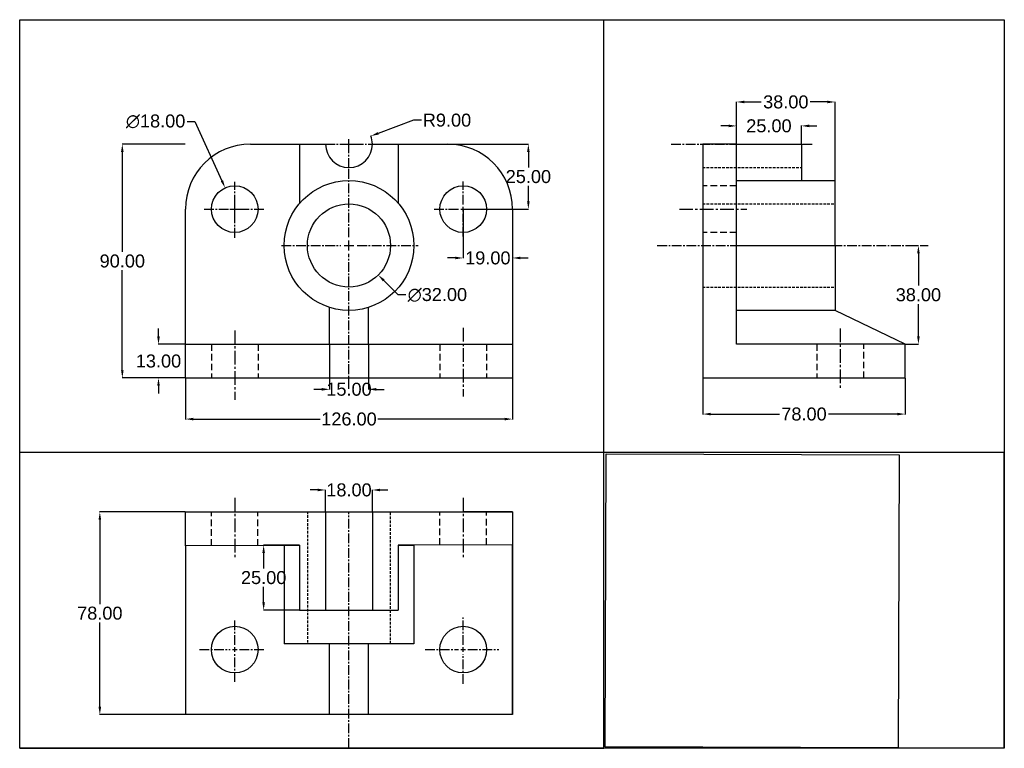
# Model space of a CAD drawing. Header units: inches. Extents: x 61 to 440, y 1 to 281.
import ezdxf

# ---------------------------------------------------------------- set-up
doc = ezdxf.new("R2010")
doc.units = ezdxf.units.IN
doc.header["$MEASUREMENT"] = 0
doc.linetypes.add('CENTER2', pattern=[1.125, 0.75, -0.125, 0.125, -0.125])
doc.linetypes.add('DASHED2', pattern=[0.375, 0.25, -0.125])
doc.styles.get("Standard").update_dxf_attribs({"font": 'arial.ttf'})
doc.dimstyles.new('000001CC1E3200C8', dxfattribs={"dimtxt": 5, "dimasz": 3, "dimexe": 0.1, "dimexo": 0.05, "dimgap": 1, "dimtad": 0, "dimtih": 1, "dimtoh": 1, "dimzin": 7, "dimdsep": 46, "dimtxsty": 'Standard', "dimcen": 1.9, "dimclrd": 2, "dimclre": 3, "dimclrt": 2, "dimadec": 0, "dimazin": 2, "dimtp": 0.1, "dimtm": 0.1, "dimtfac": 0.71, "dimtix": 1, "dimtofl": 0, "dimtmove": 1, "dimatfit": 2, "dimfxl": 1, "dimtolj": 1, "dimtzin": 7, "dimlwd": -1, "dimlwe": -1, "dimarcsym": 0})
picture_1 = doc.add_image_def('image1.jpg', size_in_pixel=(564, 564))

# ---------------------------------------------------------------- blocks, each defined once
blk = doc.blocks.new('*U1')
at = {"color": 0, "linetype": 'CENTER2', "ltscale": 5, "transparency": 16777216}
for p, q in [((0, 1.8), (0, 11.68)), ((-13.56, 0), (-1.8, 0)), ((1.8, 0), (11.62, 0)), ((0, -12.4), (0, -1.8))]:
    blk.add_line(p, q, dxfattribs=at)
at = {"color": 0, "linetype": 'Continuous', "ltscale": 5, "transparency": 16777216}
for p, q in [((-0.9, 0), (0.9, 0)), ((0, -0.9), (0, 0.9))]:
    blk.add_line(p, q, dxfattribs=at)
blk = doc.blocks.new('*U2')
at = {"color": 0, "linetype": 'CENTER2', "ltscale": 5, "transparency": 16777216}
for p, q in [((0, 1.8), (0, 12.84)), ((-14.62, 0), (-1.8, 0)), ((1.8, 0), (13.67, 0)), ((0, -13.14), (0, -1.8))]:
    blk.add_line(p, q, dxfattribs=at)
at = {"color": 0, "linetype": 'Continuous', "ltscale": 5, "transparency": 16777216}
for p, q in [((-0.9, 0), (0.9, 0)), ((0, -0.9), (0, 0.9))]:
    blk.add_line(p, q, dxfattribs=at)
blk = doc.blocks.new('*U3')
at = {"color": 0, "linetype": 'CENTER2', "ltscale": 5, "transparency": 16777216}
for p, q in [((-9.12, 0), (-1.8, 0)), ((0, 0.9), (0, 1.66)), ((1.8, 0), (9.12, 0)), ((0, -9.12), (0, -1.8))]:
    blk.add_line(p, q, dxfattribs=at)
at = {"color": 0, "linetype": 'Continuous', "ltscale": 5, "transparency": 16777216}
for p, q in [((-0.9, 0), (0.9, 0)), ((0, -0.9), (0, 0.9))]:
    blk.add_line(p, q, dxfattribs=at)
blk = doc.blocks.new('*U4')
at = {"color": 0, "linetype": 'CENTER2', "ltscale": 5, "transparency": 16777216}
for p, q in [((0, 1.8), (0, 10.61)), ((-11.24, 0), (-1.8, 0)), ((1.8, 0), (10.35, 0)), ((0, -10.52), (0, -1.8))]:
    blk.add_line(p, q, dxfattribs=at)
at = {"color": 0, "linetype": 'Continuous', "ltscale": 5, "transparency": 16777216}
for p, q in [((-0.9, 0), (0.9, 0)), ((0, -0.9), (0, 0.9))]:
    blk.add_line(p, q, dxfattribs=at)
blk = doc.blocks.new('*U5')
at = {"color": 0, "linetype": 'CENTER2', "ltscale": 5, "transparency": 16777216}
for p, q in [((0, 1.8), (0, 10.55)), ((-11.75, 0), (-1.8, 0)), ((1.8, 0), (11.63, 0)), ((0, -11.02), (0, -1.8))]:
    blk.add_line(p, q, dxfattribs=at)
at = {"color": 0, "linetype": 'Continuous', "ltscale": 5, "transparency": 16777216}
for p, q in [((-0.9, 0), (0.9, 0)), ((0, -0.9), (0, 0.9))]:
    blk.add_line(p, q, dxfattribs=at)
blk = doc.blocks.new('*U6')
at = {"color": 0, "linetype": 'CENTER2', "ltscale": 5, "transparency": 16777216}
for p, q in [((0, 3.2), (0, 30)), ((-26, 0), (-3.2, 0)), ((3.2, 0), (26.6, 0)), ((0, -55.12), (0, -3.2))]:
    blk.add_line(p, q, dxfattribs=at)
at = {"color": 0, "linetype": 'Continuous', "ltscale": 5, "transparency": 16777216}
for p, q in [((-1.6, 0), (1.6, 0)), ((0, -1.6), (0, 1.6))]:
    blk.add_line(p, q, dxfattribs=at)
blk = doc.blocks.new('*D7')
at = {"color": 3, "linetype": 'ByBlock', "transparency": 16777216}
for p, q in [((125, 143.31), (125, 127.44)), ((251, 143.31), (251, 127.44))]:
    blk.add_line(p, q, dxfattribs=at)
at = {"color": 2, "linetype": 'ByBlock', "transparency": 16777216}
for p, q in [((128, 127.54), (176.87, 127.54)), ((248, 127.54), (199.13, 127.54))]:
    blk.add_line(p, q, dxfattribs=at)
at = {"color": 2, "transparency": 16777216}
for points in [[(128, 128.04), (128, 127.04), (125, 127.54)], [(248, 128.04), (248, 127.04), (251, 127.54)]]:
    blk.add_solid(points, dxfattribs=at)
at = {"layer": 'Defpoints', "color": 0, "transparency": 16777216}
for p in [(125, 143.36), (251, 143.36), (251, 127.54)]:
    blk.add_point(p, dxfattribs=at)
at = {"color": 2, "transparency": 16777216, "insert": (188, 127.54), "char_height": 5, "attachment_point": 5}
blk.add_mtext('\\A1;126.00', dxfattribs=at)
blk = doc.blocks.new('*D8')
at = {"color": 3, "linetype": 'ByBlock', "transparency": 16777216}
for p, q in [((124.95, 233.36), (100.58, 233.36)), ((124.95, 143.36), (100.58, 143.36))]:
    blk.add_line(p, q, dxfattribs=at)
at = {"color": 2, "linetype": 'ByBlock', "transparency": 16777216}
for p, q in [((100.68, 230.36), (100.68, 191.92)), ((100.68, 146.36), (100.68, 184.81))]:
    blk.add_line(p, q, dxfattribs=at)
at = {"color": 2, "transparency": 16777216}
for points in [[(100.18, 230.36), (101.18, 230.36), (100.68, 233.36)], [(100.18, 146.36), (101.18, 146.36), (100.68, 143.36)]]:
    blk.add_solid(points, dxfattribs=at)
at = {"layer": 'Defpoints', "color": 0, "transparency": 16777216}
for p in [(100.68, 233.36), (125, 233.36), (125, 143.36)]:
    blk.add_point(p, dxfattribs=at)
at = {"color": 2, "transparency": 16777216, "insert": (100.68, 188.36), "char_height": 5, "attachment_point": 5}
blk.add_mtext('\\A1;90.00', dxfattribs=at)
blk = doc.blocks.new('*D9')
at = {"color": 2, "linetype": 'ByBlock', "transparency": 16777216}
for p, q in [((114.62, 159.36), (114.62, 162.36)), ((114.62, 140.36), (114.62, 137.36))]:
    blk.add_line(p, q, dxfattribs=at)
at = {"color": 3, "linetype": 'ByBlock', "transparency": 16777216}
for p, q in [((124.95, 156.36), (114.52, 156.36)), ((124.95, 143.36), (114.52, 143.36))]:
    blk.add_line(p, q, dxfattribs=at)
at = {"color": 2, "transparency": 16777216}
for points in [[(114.12, 159.36), (115.12, 159.36), (114.62, 156.36)], [(114.12, 140.36), (115.12, 140.36), (114.62, 143.36)]]:
    blk.add_solid(points, dxfattribs=at)
at = {"layer": 'Defpoints', "color": 0, "transparency": 16777216}
for p in [(114.62, 156.36), (125, 156.36), (125, 143.36)]:
    blk.add_point(p, dxfattribs=at)
at = {"color": 2, "transparency": 16777216, "insert": (114.62, 149.86), "char_height": 5, "attachment_point": 5}
blk.add_mtext('\\A1;13.00', dxfattribs=at)
blk = doc.blocks.new('*D10')
at = {"color": 3, "linetype": 'ByBlock', "transparency": 16777216}
for p, q in [((232, 208.31), (232, 189.45)), ((251, 208.31), (251, 189.45))]:
    blk.add_line(p, q, dxfattribs=at)
at = {"color": 2, "linetype": 'ByBlock', "transparency": 16777216}
for p, q in [((229, 189.55), (226, 189.55)), ((254, 189.55), (257, 189.55))]:
    blk.add_line(p, q, dxfattribs=at)
at = {"color": 2, "transparency": 16777216}
for points in [[(229, 190.05), (229, 189.05), (232, 189.55)], [(254, 190.05), (254, 189.05), (251, 189.55)]]:
    blk.add_solid(points, dxfattribs=at)
at = {"layer": 'Defpoints', "color": 0, "transparency": 16777216}
for p in [(232, 208.36), (251, 208.36), (251, 189.55)]:
    blk.add_point(p, dxfattribs=at)
at = {"color": 2, "transparency": 16777216, "insert": (241.5, 189.55), "char_height": 5, "attachment_point": 5}
blk.add_mtext('\\A1;19.00', dxfattribs=at)
blk = doc.blocks.new('*D11')
at = {"color": 3, "linetype": 'ByBlock', "transparency": 16777216}
for p, q in [((226.05, 233.36), (257.21, 233.36)), ((232.05, 208.36), (257.21, 208.36))]:
    blk.add_line(p, q, dxfattribs=at)
at = {"color": 2, "linetype": 'ByBlock', "transparency": 16777216}
for p, q in [((257.11, 230.36), (257.11, 224.42)), ((257.11, 211.36), (257.11, 217.31))]:
    blk.add_line(p, q, dxfattribs=at)
at = {"color": 2, "transparency": 16777216}
for points in [[(256.61, 230.36), (257.61, 230.36), (257.11, 233.36)], [(256.61, 211.36), (257.61, 211.36), (257.11, 208.36)]]:
    blk.add_solid(points, dxfattribs=at)
at = {"layer": 'Defpoints', "color": 0, "transparency": 16777216}
for p in [(226, 233.36), (257.11, 233.36), (232, 208.36)]:
    blk.add_point(p, dxfattribs=at)
at = {"color": 2, "transparency": 16777216, "insert": (257.11, 220.86), "char_height": 5, "attachment_point": 5}
blk.add_mtext('\\A1;25.00', dxfattribs=at)
blk = doc.blocks.new('*D15')
at = {"color": 3, "linetype": 'ByBlock', "transparency": 16777216}
for p, q in [((324.28, 143.31), (324.28, 129.36)), ((402.28, 143.31), (402.28, 129.36))]:
    blk.add_line(p, q, dxfattribs=at)
at = {"color": 2, "linetype": 'ByBlock', "transparency": 16777216}
for p, q in [((327.28, 129.46), (353.87, 129.46)), ((399.28, 129.46), (372.68, 129.46))]:
    blk.add_line(p, q, dxfattribs=at)
at = {"color": 2, "transparency": 16777216}
for points in [[(327.28, 129.96), (327.28, 128.96), (324.28, 129.46)], [(399.28, 129.96), (399.28, 128.96), (402.28, 129.46)]]:
    blk.add_solid(points, dxfattribs=at)
at = {"layer": 'Defpoints', "color": 0, "transparency": 16777216}
for p in [(324.28, 143.36), (402.28, 143.36), (402.28, 129.46)]:
    blk.add_point(p, dxfattribs=at)
at = {"color": 2, "transparency": 16777216, "insert": (363.28, 129.46), "char_height": 5, "attachment_point": 5}
blk.add_mtext('\\A1;78.00', dxfattribs=at)
blk = doc.blocks.new('*D16')
at = {"color": 2, "linetype": 'ByBlock', "transparency": 16777216}
for p, q in [((125.66, 242.12), (128.66, 242.12)), ((128.66, 242.12), (139.04, 219.29))]:
    blk.add_line(p, q, dxfattribs=at)
at = {"color": 3, "transparency": 16777216}
for p, q in [((144, 206.46), (144, 210.26)), ((142.1, 208.36), (145.9, 208.36))]:
    blk.add_line(p, q, dxfattribs=at)
at = {"color": 2, "transparency": 16777216}
blk.add_solid([(139.49, 219.5), (138.58, 219.08), (140.28, 216.56)], dxfattribs=at)
at = {"layer": 'Defpoints', "color": 0, "transparency": 16777216}
for p in [(140.28, 216.56), (147.72, 200.17)]:
    blk.add_point(p, dxfattribs=at)
at = {"color": 2, "transparency": 16777216, "insert": (113.51, 242.12), "char_height": 5, "attachment_point": 5}
blk.add_mtext('\\A1;∅18.00', dxfattribs=at)
blk = doc.blocks.new('*D17')
at = {"color": 3, "transparency": 16777216}
for p, q in [((186.1, 194.36), (189.9, 194.36)), ((188, 192.46), (188, 196.26))]:
    blk.add_line(p, q, dxfattribs=at)
at = {"color": 2, "linetype": 'ByBlock', "transparency": 16777216}
for p, q in [((206.91, 175.32), (201.39, 180.88)), ((209.91, 175.32), (206.91, 175.32))]:
    blk.add_line(p, q, dxfattribs=at)
at = {"color": 2, "transparency": 16777216}
blk.add_solid([(201.75, 181.24), (201.04, 180.53), (199.28, 183.01)], dxfattribs=at)
at = {"layer": 'Defpoints', "color": 0, "transparency": 16777216}
for p in [(176.72, 205.72), (199.28, 183.01)]:
    blk.add_point(p, dxfattribs=at)
at = {"color": 2, "transparency": 16777216, "insert": (222.06, 175.32), "char_height": 5, "attachment_point": 5}
blk.add_mtext('\\A1;∅32.00', dxfattribs=at)
blk = doc.blocks.new('*D18')
at = {"color": 2, "linetype": 'ByBlock', "transparency": 16777216}
for p, q in [((212.88, 242.58), (199.25, 237.53)), ((215.88, 242.58), (212.88, 242.58))]:
    blk.add_line(p, q, dxfattribs=at)
at = {"color": 3, "transparency": 16777216}
for p, q in [((188, 231.46), (188, 235.26)), ((186.1, 233.36), (189.9, 233.36))]:
    blk.add_line(p, q, dxfattribs=at)
at = {"color": 3, "linetype": 'ByBlock', "transparency": 16777216}
blk.add_arc((188, 233.36), 9, 0.3183, 20.9685, dxfattribs=at)
at = {"color": 2, "transparency": 16777216}
blk.add_solid([(199.08, 238), (199.43, 237.06), (196.44, 236.49)], dxfattribs=at)
at = {"layer": 'Defpoints', "color": 0, "transparency": 16777216}
for p in [(196.44, 236.49), (188, 233.36)]:
    blk.add_point(p, dxfattribs=at)
at = {"color": 2, "transparency": 16777216, "insert": (225.76, 242.58), "char_height": 5, "attachment_point": 5}
blk.add_mtext('\\A1;R9.00', dxfattribs=at)
blk = doc.blocks.new('*D19')
at = {"color": 3, "linetype": 'ByBlock', "transparency": 16777216}
for p, q in [((180.5, 156.31), (180.5, 138.89)), ((195.5, 156.31), (195.5, 138.89))]:
    blk.add_line(p, q, dxfattribs=at)
at = {"color": 2, "linetype": 'ByBlock', "transparency": 16777216}
for p, q in [((177.5, 138.99), (174.5, 138.99)), ((198.5, 138.99), (201.5, 138.99))]:
    blk.add_line(p, q, dxfattribs=at)
at = {"color": 2, "transparency": 16777216}
for points in [[(177.5, 139.49), (177.5, 138.49), (180.5, 138.99)], [(198.5, 139.49), (198.5, 138.49), (195.5, 138.99)]]:
    blk.add_solid(points, dxfattribs=at)
at = {"layer": 'Defpoints', "color": 0, "transparency": 16777216}
for p in [(180.5, 156.36), (195.5, 156.36), (195.5, 138.99)]:
    blk.add_point(p, dxfattribs=at)
at = {"color": 2, "transparency": 16777216, "insert": (188, 138.99), "char_height": 5, "attachment_point": 5}
blk.add_mtext('\\A1;15.00', dxfattribs=at)
blk = doc.blocks.new('*D20')
at = {"color": 3, "linetype": 'ByBlock', "transparency": 16777216}
for p, q in [((124.95, 91.8), (91.92, 91.8)), ((124.95, 13.8), (91.92, 13.8))]:
    blk.add_line(p, q, dxfattribs=at)
at = {"color": 2, "linetype": 'ByBlock', "transparency": 16777216}
for p, q in [((92.02, 88.8), (92.02, 56.36)), ((92.02, 16.8), (92.02, 49.25))]:
    blk.add_line(p, q, dxfattribs=at)
at = {"color": 2, "transparency": 16777216}
for points in [[(91.52, 88.8), (92.52, 88.8), (92.02, 91.8)], [(91.52, 16.8), (92.52, 16.8), (92.02, 13.8)]]:
    blk.add_solid(points, dxfattribs=at)
at = {"layer": 'Defpoints', "color": 0, "transparency": 16777216}
for p in [(125, 91.8), (92.02, 13.8), (125, 13.8)]:
    blk.add_point(p, dxfattribs=at)
at = {"color": 2, "transparency": 16777216, "insert": (92.02, 52.8), "char_height": 5, "attachment_point": 5}
blk.add_mtext('\\A1;78.00', dxfattribs=at)
blk = doc.blocks.new('*D21')
at = {"color": 2, "linetype": 'ByBlock', "transparency": 16777216}
for p, q in [((176, 100.25), (173, 100.25)), ((200, 100.25), (203, 100.25))]:
    blk.add_line(p, q, dxfattribs=at)
at = {"color": 3, "linetype": 'ByBlock', "transparency": 16777216}
for p, q in [((179, 91.85), (179, 100.35)), ((197, 91.85), (197, 100.35))]:
    blk.add_line(p, q, dxfattribs=at)
at = {"color": 2, "transparency": 16777216}
for points in [[(176, 100.75), (176, 99.75), (179, 100.25)], [(200, 100.75), (200, 99.75), (197, 100.25)]]:
    blk.add_solid(points, dxfattribs=at)
at = {"layer": 'Defpoints', "color": 0, "transparency": 16777216}
for p in [(197, 100.25), (179, 91.8), (197, 91.8)]:
    blk.add_point(p, dxfattribs=at)
at = {"color": 2, "transparency": 16777216, "insert": (188, 100.25), "char_height": 5, "attachment_point": 5}
blk.add_mtext('\\A1;18.00', dxfattribs=at)
blk = doc.blocks.new('*D22')
at = {"color": 3, "linetype": 'ByBlock', "transparency": 16777216}
for p, q in [((168.95, 79), (155.03, 79)), ((168.95, 54), (155.03, 54))]:
    blk.add_line(p, q, dxfattribs=at)
at = {"color": 2, "linetype": 'ByBlock', "transparency": 16777216}
for p, q in [((155.13, 76), (155.13, 70.05)), ((155.13, 57), (155.13, 62.95))]:
    blk.add_line(p, q, dxfattribs=at)
at = {"color": 2, "transparency": 16777216}
for points in [[(154.63, 76), (155.63, 76), (155.13, 79)], [(154.63, 57), (155.63, 57), (155.13, 54)]]:
    blk.add_solid(points, dxfattribs=at)
at = {"layer": 'Defpoints', "color": 0, "transparency": 16777216}
for p in [(169, 79), (155.13, 54), (169, 54)]:
    blk.add_point(p, dxfattribs=at)
at = {"color": 2, "transparency": 16777216, "insert": (155.13, 66.5), "char_height": 5, "attachment_point": 5}
blk.add_mtext('\\A1;25.00', dxfattribs=at)
blk = doc.blocks.new('*D23')
at = {"color": 3, "linetype": 'ByBlock', "transparency": 16777216}
for p, q in [((402.33, 194.36), (407.46, 194.36)), ((402.33, 156.36), (407.46, 156.36))]:
    blk.add_line(p, q, dxfattribs=at)
at = {"color": 2, "linetype": 'ByBlock', "transparency": 16777216}
for p, q in [((407.36, 191.36), (407.36, 178.92)), ((407.36, 159.36), (407.36, 171.81))]:
    blk.add_line(p, q, dxfattribs=at)
at = {"color": 2, "transparency": 16777216}
for points in [[(406.86, 191.36), (407.86, 191.36), (407.36, 194.36)], [(406.86, 159.36), (407.86, 159.36), (407.36, 156.36)]]:
    blk.add_solid(points, dxfattribs=at)
at = {"layer": 'Defpoints', "color": 0, "transparency": 16777216}
for p in [(402.28, 194.36), (407.36, 194.36), (402.28, 156.36)]:
    blk.add_point(p, dxfattribs=at)
at = {"color": 2, "transparency": 16777216, "insert": (407.36, 175.36), "char_height": 5, "attachment_point": 5}
blk.add_mtext('\\A1;38.00', dxfattribs=at)
blk = doc.blocks.new('*D24')
at = {"color": 2, "linetype": 'ByBlock', "transparency": 16777216}
for p, q in [((334.28, 240.39), (331.28, 240.39)), ((365.28, 240.39), (368.28, 240.39))]:
    blk.add_line(p, q, dxfattribs=at)
at = {"color": 3, "linetype": 'ByBlock', "transparency": 16777216}
for p, q in [((337.28, 233.41), (337.28, 240.49)), ((362.28, 233.41), (362.28, 240.49))]:
    blk.add_line(p, q, dxfattribs=at)
at = {"color": 2, "transparency": 16777216}
for points in [[(334.28, 240.89), (334.28, 239.89), (337.28, 240.39)], [(365.28, 240.89), (365.28, 239.89), (362.28, 240.39)]]:
    blk.add_solid(points, dxfattribs=at)
at = {"layer": 'Defpoints', "color": 0, "transparency": 16777216}
for p in [(362.28, 240.39), (337.28, 233.36), (362.28, 233.36)]:
    blk.add_point(p, dxfattribs=at)
at = {"color": 2, "transparency": 16777216, "insert": (349.78, 240.39), "char_height": 5, "attachment_point": 5}
blk.add_mtext('\\A1;25.00', dxfattribs=at)
blk = doc.blocks.new('*D25')
at = {"color": 3, "linetype": 'ByBlock', "transparency": 16777216}
for p, q in [((337.28, 219.41), (337.28, 249.7)), ((375.28, 219.41), (375.28, 249.7))]:
    blk.add_line(p, q, dxfattribs=at)
at = {"color": 2, "linetype": 'ByBlock', "transparency": 16777216}
for p, q in [((340.28, 249.6), (346.85, 249.6)), ((372.28, 249.6), (365.7, 249.6))]:
    blk.add_line(p, q, dxfattribs=at)
at = {"color": 2, "transparency": 16777216}
for points in [[(340.28, 250.1), (340.28, 249.1), (337.28, 249.6)], [(372.28, 250.1), (372.28, 249.1), (375.28, 249.6)]]:
    blk.add_solid(points, dxfattribs=at)
at = {"layer": 'Defpoints', "color": 0, "transparency": 16777216}
for p in [(375.28, 249.6), (337.28, 219.36), (375.28, 219.36)]:
    blk.add_point(p, dxfattribs=at)
at = {"color": 2, "transparency": 16777216, "insert": (356.28, 249.6), "char_height": 5, "attachment_point": 5}
blk.add_mtext('\\A1;38.00', dxfattribs=at)

msp = doc.modelspace()

# ---------------------------------------------------------------- linework, layer by layer
for p, q in [((61.146, 281.269), (286.146, 281.269)), ((286.146, 0.819), (286.146, 281.269)), ((150, 233.364), (179, 233.364)), ((169, 233.364), (169, 210.612)), ((197, 233.364), (226, 233.364)), ((207, 233.364), (207, 210.612)), ((337.275, 233.364), (324.275, 233.364)), ((324.275, 233.364), (324.275, 143.364)), ((337.275, 156.364), (337.275, 233.364)), ((337.275, 233.364), (362.275, 233.364)), ((362.275, 233.364), (362.275, 219.364)), ((337.275, 219.364), (375.275, 219.364)), ((375.275, 194.364), (375.275, 219.364)), ((125, 143.364), (125, 208.364)), ((251, 208.364), (251, 143.364)), ((337.275, 194.364), (375.275, 194.364)), ((375.275, 194.364), (375.275, 169.364)), ((180.5, 156.364), (180.5, 170.515)), ((195.5, 156.364), (195.5, 170.515)), ((375.275, 169.364), (337.275, 169.364)), ((402.275, 156.364), (375.275, 169.364)), ((125, 143.364), (125, 156.364)), ((125, 156.364), (251, 156.364)), ((125, 156.364), (188, 156.364)), ((125, 156.364), (144, 156.364)), ((251, 156.364), (251, 143.364)), ((402.275, 156.364), (337.275, 156.364)), ((402.275, 143.364), (402.275, 156.364)), ((125, 143.364), (251, 143.364)), ((324.275, 143.364), (402.275, 143.364)), ((61.146, 0.819), (61.146, 114.819)), ((61.146, 114.819), (440.454, 114.819)), ((440.454, 0.819), (440.454, 114.819)), ((125, 78.803), (125, 91.803)), ((125, 91.803), (251, 91.803)), ((179, 92), (179, 54)), ((197, 92), (197, 54)), ((251, 91.803), (232, 91.803)), ((251, 91.803), (251, 79.197)), ((251, 91.803), (251, 13.803)), ((125, 78.803), (125.001, 13.803)), ((169, 78.94), (125.001, 78.803)), ((163, 79), (163, 41)), ((169, 79), (163, 79)), ((169, 79), (169, 54)), ((188, 79), (188, 79)), ((188, 79), (188, 79)), ((251, 79.197), (207, 79)), ((207, 79), (207, 54)), ((207, 79), (213, 79)), ((213, 79), (213, 41)), ((251, 13.803), (251, 79.197)), ((169, 54), (207, 54)), ((213, 41), (163, 41)), ((180.5, 13.803), (180.5, 41)), ((195.5, 13.803), (195.5, 41)), ((251, 13.803), (125, 13.803)), ((61.146, 0.819), (286.146, 0.819))]:
    msp.add_line(p, q)
at = {"color": 4, "linetype": 'CENTER2', "ltscale": 5}
for p, q in [((312.09, 233.364), (366.582, 233.364)), ((306.779, 194.364), (411.125, 194.364)), ((188, 1), (188, 91.803))]:
    msp.add_line(p, q, dxfattribs=at)
at = {"color": 1, "linetype": 'DASHED2', "ltscale": 4}
msp.add_line((324.275, 224.364), (362.275, 224.364), dxfattribs=at)
at = {"color": 1, "linetype": 'DASHED2', "ltscale": 10}
for p, q in [((337.275, 217.364), (324.275, 217.364)), ((337.275, 199.364), (324.275, 199.364)), ((135, 156.364), (135, 143.364)), ((153, 156.364), (153, 143.364)), ((223, 156.364), (223, 143.364)), ((241, 156.364), (241, 143.364)), ((368.275, 156.364), (368.275, 143.364)), ((386.275, 143.364), (386.275, 156.364)), ((135, 78.862), (135, 91.803)), ((152.838, 78.862), (152.838, 91.803)), ((223, 79.138), (223, 91.803)), ((241, 79.138), (241, 91.803))]:
    msp.add_line(p, q, dxfattribs=at)
at = {"color": 6, "linetype": 'DASHED2', "ltscale": 4}
for p, q in [((324.275, 210.364), (375.275, 210.364)), ((324.275, 178.364), (375.275, 178.364)), ((172, 92), (172, 41)), ((204, 41), (204, 92))]:
    msp.add_line(p, q, dxfattribs=at)
at = {"color": 4, "linetype": 'CENTER2', "ltscale": 7}
for p, q in [((315.275, 208.364), (341.275, 208.364)), ((144, 161.701), (144, 134.941)), ((232, 162.668), (232, 136.23)), ((377.275, 162.364), (377.275, 138.806)), ((144, 97.171), (144, 73.803)), ((232, 97.171), (232, 73.803))]:
    msp.add_line(p, q, dxfattribs=at)
msp.add_lwpolyline([(61.146, 281.269), (440.454, 281.269), (440.454, 0.819), (61.146, 0.819)], close=True)
for centre, radius in [((144, 208.364), 9), ((188, 194.364), 25), ((232, 208.364), 9), ((188, 194.364), 16), ((144.001, 38.803), 9), ((232, 38.803), 9)]:
    msp.add_circle(centre, radius)
for centre, radius, start, end in [((150, 208.364), 25, 90, 180), ((188, 233.364), 9, 180, 0), ((226, 208.364), 25, 0, 90)]:
    msp.add_arc(centre, radius, start, end)

# ---------------------------------------------------------------- block references
at = {"color": 4, "linetype": 'CENTER2', "ltscale": 5}
for name, p in [('*U3', (188, 233.364)), ('*U6', (188, 194.364)), ('*U5', (144, 208.364)), ('*U4', (232, 208.364)), ('*U1', (144.001, 38.803)), ('*U2', (232, 38.803))]:
    msp.add_blockref(name, p, dxfattribs=at)

# ---------------------------------------------------------------- dimensions: what is measured, and where the dimension line sits
for base, p1, p2, picture, middle in [((375.275, 249.598), (337.275, 219.364), (375.275, 219.364), '*D25', (356.275, 249.598)), ((362.275, 240.392), (337.275, 233.364), (362.275, 233.364), '*D24', (349.775, 240.392)), ((251, 189.548), (232, 208.364), (251, 208.364), '*D10', (241.5, 189.548)), ((195.5, 138.995), (180.5, 156.364), (195.5, 156.364), '*D19', (188, 138.995)), ((251, 127.537), (125, 143.364), (251, 143.364), '*D7', (188, 127.537)), ((402.275, 129.462), (324.275, 143.364), (402.275, 143.364), '*D15', (363.275, 129.462)), ((197, 100.249), (179, 91.803), (197, 91.803), '*D21', (188, 100.249))]:
    dim = msp.add_linear_dim(base=base, p1=p1, p2=p2, dimstyle='000001CC1E3200C8')
    dim.commit()
    dim.dimension.update_dxf_attribs({"geometry": picture, "text_midpoint": middle})
for p1, p2, picture, middle in [((147.724, 200.17), (140.276, 216.558), '*D16', (128.658, 242.124)), ((176.724, 205.715), (199.276, 183.013), '*D17', (206.915, 175.324))]:
    dim = msp.add_diameter_dim_2p(p1=p1, p2=p2, dimstyle='000001CC1E3200C8')
    dim.commit()
    dim.dimension.update_dxf_attribs({"geometry": picture, "text_midpoint": middle, "dimtype": 163})
at = {"color": 2}
dim = msp.add_radius_dim(center=(188, 233.364), mpoint=(196.439, 236.491), dimstyle='000001CC1E3200C8', dxfattribs=at)
dim.commit()
dim.dimension.update_dxf_attribs({"geometry": '*D18', "text_midpoint": (212.878, 242.582), "dimtype": 164})
for p2, distance, picture, middle in [((125, 233.364), 24.316, '*D8', (100.684, 188.364)), ((125, 156.364), 10.378, '*D9', (114.622, 149.864))]:
    dim = msp.add_aligned_dim(p1=(125, 143.364), p2=p2, distance=distance, dimstyle='000001CC1E3200C8')
    dim.commit()
    dim.dimension.update_dxf_attribs({"geometry": picture, "text_midpoint": middle})
for base, p1, p2, picture, middle in [((257.115, 233.364), (232, 208.364), (226, 233.364), '*D11', (257.115, 220.864)), ((407.364, 194.364), (402.275, 156.364), (402.275, 194.364), '*D23', (407.364, 175.364)), ((92.019, 13.803), (125, 91.803), (125.001, 13.803), '*D20', (92.019, 52.803)), ((155.126, 54), (169, 79), (169, 54), '*D22', (155.126, 66.5))]:
    dim = msp.add_linear_dim(base=base, p1=p1, p2=p2, angle=90, dimstyle='000001CC1E3200C8')
    dim.commit()
    dim.dimension.update_dxf_attribs({"geometry": picture, "text_midpoint": middle})

# ---------------------------------------------------------------- pictures from other files: only their frames are drawn
image = msp.add_image(picture_1, insert=(286.646, 1.319), size_in_units=(112.885, 112.885), rotation=-0.18626)
image.dxf.flags = 7

doc.saveas('drawing.dxf')
